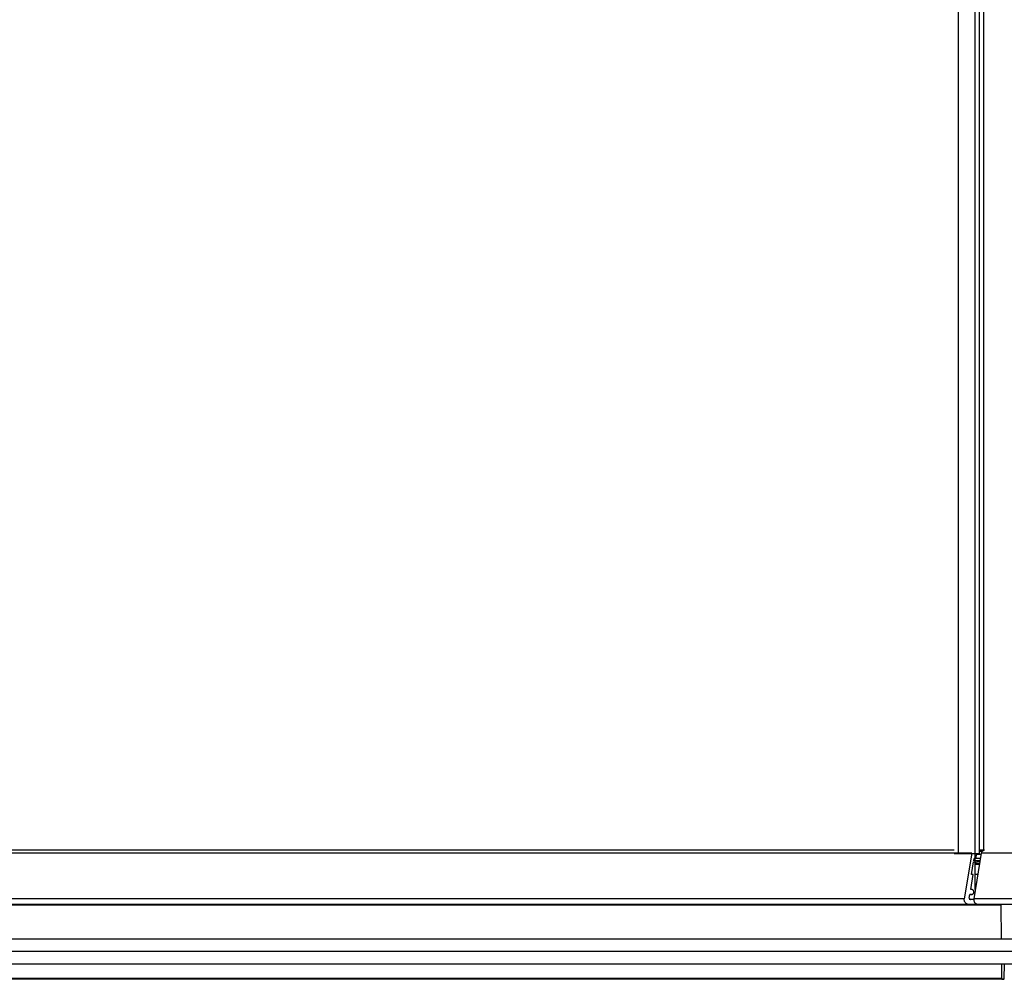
# Model space of a CAD drawing. Header units: millimetres. Extents: x 4837.86 to 4838.705, y 2216.577 to 2217.566.
# Tile 1 of 3: x 4838.097 to 4838.333, y 2216.577 to 2216.808. Entities that reach past the tile are written whole.
import ezdxf

# ---------------------------------------------------------------- set-up
doc = ezdxf.new("R2010")
doc.units = ezdxf.units.MM
doc.layers.add('SANINDUSA', color=3, linetype='Continuous')

msp = doc.modelspace()

# ---------------------------------------------------------------- linework, layer by layer
at = {"layer": 'SANINDUSA'}
for p, q in [((4838.321728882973, 2216.818995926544), (4838.321728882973, 2216.607495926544)), ((4838.325728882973, 2216.818995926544), (4838.325728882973, 2216.607495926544)), ((4838.326798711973, 2216.818995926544), (4838.326798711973, 2216.607495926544)), ((4838.327798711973, 2216.818995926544), (4838.327798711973, 2216.608295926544)), ((4838.320801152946, 2216.608295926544), (4837.94892365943, 2216.608295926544)), ((4838.320801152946, 2216.608295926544), (4837.94892365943, 2216.608295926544)), ((4838.324985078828, 2216.607626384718), (4837.94892365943, 2216.607626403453)), ((4838.320789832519, 2216.607495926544), (4838.326798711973, 2216.607495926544)), ((4838.324985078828, 2216.607626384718), (4838.32317772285, 2216.596691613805)), ((4838.327271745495, 2216.607626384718), (4838.325464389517, 2216.596691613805)), ((4838.325798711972, 2216.598895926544), (4838.325798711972, 2216.607495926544)), ((4838.325978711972, 2216.606295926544), (4838.326168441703, 2216.607434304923)), ((4838.327271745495, 2216.607295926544), (4838.326253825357, 2216.607295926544)), ((4838.327798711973, 2216.608295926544), (4838.326798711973, 2216.608295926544)), ((4838.327459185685, 2216.608021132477), (4838.326798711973, 2216.608021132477)), ((4838.677479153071, 2216.607626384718), (4838.327271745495, 2216.607626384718)), ((4838.324939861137, 2216.602495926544), (4838.325440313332, 2216.605498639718)), ((4838.325440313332, 2216.605498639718), (4838.326857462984, 2216.605119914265)), ((4838.325489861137, 2216.605795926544), (4838.325573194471, 2216.606295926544)), ((4838.326906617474, 2216.605417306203), (4838.325489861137, 2216.605795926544)), ((4838.327051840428, 2216.606295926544), (4838.325573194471, 2216.606295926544)), ((4838.326969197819, 2216.605795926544), (4838.325798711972, 2216.605795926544)), ((4838.326826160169, 2216.604930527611), (4838.325798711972, 2216.604930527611)), ((4838.32682531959, 2216.604925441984), (4838.325798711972, 2216.604925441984)), ((4838.324745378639, 2216.598895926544), (4838.325345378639, 2216.602495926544)), ((4838.325345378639, 2216.602495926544), (4838.324939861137, 2216.602495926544)), ((4838.326423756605, 2216.602495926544), (4838.325798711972, 2216.602495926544)), ((4838.324403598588, 2216.596845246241), (4838.324545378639, 2216.597695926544)), ((4838.324545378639, 2216.597695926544), (4838.324912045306, 2216.597695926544)), ((4838.324912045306, 2216.597695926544), (4838.324545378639, 2216.597695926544)), ((4838.324912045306, 2216.598895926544), (4838.324745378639, 2216.598895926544)), ((4838.32317772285, 2216.596691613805), (4837.94892365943, 2216.596691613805)), ((4838.326648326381, 2216.595295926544), (4837.94892365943, 2216.595295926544)), ((4838.325463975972, 2216.596495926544), (4838.324403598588, 2216.596495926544)), ((4838.325463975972, 2216.596689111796), (4838.325449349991, 2216.596556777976)), ((4838.705432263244, 2216.596691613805), (4838.325464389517, 2216.596691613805)), ((4838.70424832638, 2216.595295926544), (4838.326648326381, 2216.595295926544)), ((4838.331965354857, 2216.595098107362), (4837.949698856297, 2216.595095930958)), ((4838.331965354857, 2216.595098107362), (4838.33205371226, 2216.586995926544)), ((4838.689398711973, 2216.586995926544), (4837.948298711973, 2216.586995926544)), ((4838.689398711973, 2216.583995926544), (4837.948298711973, 2216.583995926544)), ((4838.689398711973, 2216.580995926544), (4837.948298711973, 2216.580995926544)), ((4838.332119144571, 2216.580995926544), (4838.33215673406, 2216.577549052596)), ((4838.332773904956, 2216.57754673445), (4838.332811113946, 2216.580995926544)), ((4838.33215673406, 2216.577549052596), (4837.94892365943, 2216.577549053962)), ((4838.332354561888, 2216.577351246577), (4837.94892365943, 2216.577351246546)), ((4838.332571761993, 2216.577348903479), (4837.94892365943, 2216.577348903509)), ((4838.33215673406, 2216.577348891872), (4837.94892365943, 2216.577348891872)), ((4838.332354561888, 2216.577351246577), (4838.332571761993, 2216.577348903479)), ((4838.332573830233, 2216.577348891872), (4838.332354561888, 2216.577348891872)), ((4838.332571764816, 2216.577348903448), (4838.332574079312, 2216.577348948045))]:
    msp.add_line(p, q, dxfattribs=at)
for points in [[(4838.327866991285, 2216.608271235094), (4838.327777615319, 2216.608244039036), (4838.327692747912, 2216.608206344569), (4838.327612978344, 2216.608158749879), (4838.327540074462, 2216.608103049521), (4838.327473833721, 2216.608038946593), (4838.327414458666, 2216.607966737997), (4838.327364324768, 2216.607889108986), (4838.327324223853, 2216.607806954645), (4838.327293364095, 2216.607719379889), (4838.327271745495, 2216.607626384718)], [(4838.328061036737, 2216.608295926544), (4838.327961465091, 2216.608288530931), (4838.327866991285, 2216.608271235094)], [(4838.324912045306, 2216.597695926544), (4838.324993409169, 2216.597702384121), (4838.325070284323, 2216.597717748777), (4838.32514267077, 2216.597742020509), (4838.325211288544, 2216.597775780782), (4838.32527541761, 2216.597818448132), (4838.325332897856, 2216.597868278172), (4838.325383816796, 2216.597925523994), (4838.325428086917, 2216.597989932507), (4838.325463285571, 2216.598059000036), (4838.325489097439, 2216.59813335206), (4838.325505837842, 2216.598212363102), (4838.325512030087, 2216.598291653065), (4838.325506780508, 2216.598371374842), (4838.325490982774, 2216.598451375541), (4838.325465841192, 2216.598526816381), (4838.325430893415, 2216.59859700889), (4838.325386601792, 2216.598662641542), (4838.325335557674, 2216.598720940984), (4838.325277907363, 2216.598771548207), (4838.325213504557, 2216.598814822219), (4838.325144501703, 2216.598849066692), (4838.325071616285, 2216.598873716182), (4838.324994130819, 2216.598889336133), (4838.324912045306, 2216.598895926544)], [(4838.323163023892, 2216.596427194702), (4838.32316280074, 2216.596558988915), (4838.32317772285, 2216.596691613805)], [(4838.324361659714, 2216.595295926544), (4838.324210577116, 2216.595307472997), (4838.324067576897, 2216.595333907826), (4838.323932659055, 2216.59537523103), (4838.323804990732, 2216.595432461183), (4838.323685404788, 2216.595504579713), (4838.323576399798, 2216.595588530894), (4838.323477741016, 2216.595684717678), (4838.323389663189, 2216.595792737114), (4838.323315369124, 2216.595908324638), (4838.323255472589, 2216.59603230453), (4838.323209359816, 2216.59616385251), (4838.323178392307, 2216.596296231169), (4838.323163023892, 2216.596427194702)], [(4838.324403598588, 2216.596845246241), (4838.324400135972, 2216.59679861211), (4838.324402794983, 2216.596754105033), (4838.324411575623, 2216.596711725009), (4838.324427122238, 2216.596670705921), (4838.324448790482, 2216.596631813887), (4838.324474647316, 2216.596597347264), (4838.324504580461, 2216.596567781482), (4838.324538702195, 2216.596542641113), (4838.324575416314, 2216.596522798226), (4838.324614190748, 2216.596508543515), (4838.324655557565, 2216.596499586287), (4838.324699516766, 2216.596495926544)], [(4838.325449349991, 2216.596556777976), (4838.325449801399, 2216.596425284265), (4838.325465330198, 2216.596294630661), (4838.325496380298, 2216.59616259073), (4838.325542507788, 2216.596031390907), (4838.325602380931, 2216.595907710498), (4838.325676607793, 2216.595792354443)], [(4838.325676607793, 2216.595792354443), (4838.325764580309, 2216.595684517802), (4838.325863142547, 2216.595588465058), (4838.325972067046, 2216.595504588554)], [(4838.325972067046, 2216.595504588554), (4838.326091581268, 2216.595432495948), (4838.326219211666, 2216.595375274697), (4838.326354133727, 2216.595333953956), (4838.326497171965, 2216.595307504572), (4838.326648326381, 2216.595295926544)], [(4838.332156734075, 2216.57754905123), (4838.332161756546, 2216.577511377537), (4838.332171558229, 2216.577477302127), (4838.332186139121, 2216.577446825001), (4838.332206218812, 2216.577419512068), (4838.332231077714, 2216.577395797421), (4838.332258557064, 2216.577376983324), (4838.332287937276, 2216.577363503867), (4838.332319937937, 2216.577354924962), (4838.332354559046, 2216.577351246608)], [(4838.332574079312, 2216.577348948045), (4838.332607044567, 2216.577351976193), (4838.332639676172, 2216.577360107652), (4838.332669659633, 2216.577373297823), (4838.332697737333, 2216.577391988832), (4838.332723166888, 2216.577415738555), (4838.332743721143, 2216.577443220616), (4838.332758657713, 2216.577473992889), (4838.332768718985, 2216.577508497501), (4838.332773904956, 2216.57754673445)]]:
    msp.add_lwpolyline(points, dxfattribs=at)

doc.saveas('drawing.dxf')
